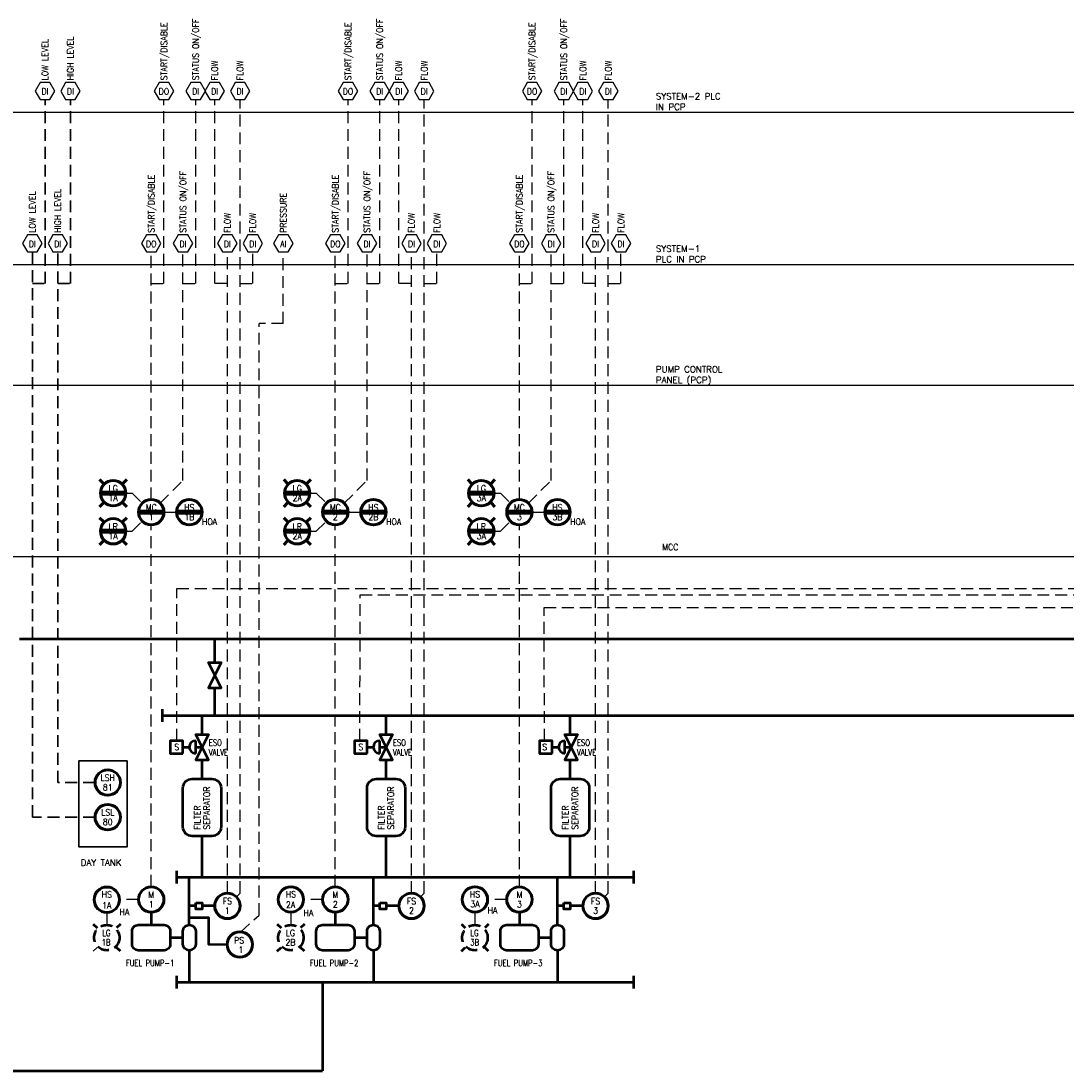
# Model space of a CAD drawing. Extents: x 518 to 623, y 495 to 517.
# Tile 3 of 6: x 542 to 563, y 495 to 516. Entities that reach past the tile are written whole.
import ezdxf
from ezdxf.enums import TextEntityAlignment as Align

# ---------------------------------------------------------------- set-up
doc = ezdxf.new("R2010")
doc.units = 0
doc.header["$LTSCALE"] = 0.039
doc.header["$MEASUREMENT"] = 0
doc.linetypes.add('( Dashed )', pattern=[9, 6, -3])
doc.layers.get('0').update_dxf_attribs({"linetype": 'CONTINUOUS'})
for name, color, linetype, lineweight in [('E-ANNO-TEXT', 53, 'CONTINUOUS', 25), ('E-Powr-Circ', 83, 'CONTINUOUS', 60), ('G-Anno-Symb', 6, 'CONTINUOUS', 50)]:
    doc.layers.add(name, color=color, linetype=linetype, lineweight=lineweight)
doc.layers.add('E-DIAG-GRPH', color=3, linetype='CONTINUOUS')
doc.styles.add('NOTES', font='romans.shx')

# ---------------------------------------------------------------- blocks, each defined once
blk = doc.blocks.new('IO')
at = {"layer": 'E-ANNO-TEXT'}
blk.add_lwpolyline([(-0.096, 0.333), (-0.192, 0.166), (-0.096, 0), (0.096, 0), (0.192, 0.166), (0.096, 0.333)], close=True, dxfattribs=at)
at = {"layer": 'E-ANNO-TEXT', "style": 'NOTES'}
blk.add_attdef('TAG00', text='', height=0.125, dxfattribs=at).set_placement((-0.009, 0.156), align=Align.MIDDLE)
blk = doc.blocks.new('LM22')
for p, q in [((-0.266625, 0.266625), (-0.191625, 0.191625)), ((-0.266625, 0.266625), (-0.191625, 0.191625)), ((0.266625, 0.266625), (0.191625, 0.191625)), ((-0.25725, 0.0185), (0.24275, 0.0185)), ((-0.266625, -0.266625), (-0.191625, -0.191625)), ((-0.25725, -0.017375), (0.24275, -0.017375)), ((0.266625, -0.266625), (0.191625, -0.191625))]:
    blk.add_line(p, q)
blk.add_circle((0, 0), 0.25)
at = {"style": 'NOTES', "width": 0.9}
for tag in ['TAG10', 'TAG00']:
    blk.add_attdef(tag, text='', height=0.124625, dxfattribs=at).set_placement((0, 0), align=Align.CENTER)
blk = doc.blocks.new('M22')
for p, q in [((-0.25725, 0.0185), (0.24275, 0.0185)), ((-0.25725, -0.017375), (0.24275, -0.017375))]:
    blk.add_line(p, q)
blk.add_circle((0, 0), 0.25)
at = {"style": 'NOTES', "width": 0.9}
for tag in ['TAG10', 'TAG00']:
    blk.add_attdef(tag, text='', height=0.124625, dxfattribs=at).set_placement((0, 0), align=Align.CENTER)
blk.add_attdef('TAG20', text='', height=0.124625, dxfattribs=at).set_placement((0, 0), align=Align.TOP_LEFT)
blk = doc.blocks.new('M21')
for p, q in [((-0.25725, 0.0185), (0.24275, 0.0185)), ((-0.25725, -0.017375), (0.24275, -0.017375))]:
    blk.add_line(p, q)
blk.add_circle((0, 0), 0.25)
at = {"style": 'NOTES', "width": 0.9}
for tag in ['TAG20', 'TAG00']:
    blk.add_attdef(tag, text='', height=0.124625, dxfattribs=at).set_placement((0, 0), align=Align.CENTER)
blk.add_attdef('TAG10', text='', height=0.124625, dxfattribs=at).set_placement((0, 0), align=Align.TOP_LEFT)
blk = doc.blocks.new('F21')
blk.add_circle((0, -0.375), 0.25)
at = {"style": 'NOTES', "width": 0.9}
for tag in ['TAG20', 'TAG00']:
    blk.add_attdef(tag, text='', height=0.125, dxfattribs=at).set_placement((0, 0), align=Align.CENTER)
blk.add_attdef('TAG10', text='', height=0.125, dxfattribs=at).set_placement((0, 0), align=Align.TOP_LEFT)
blk = doc.blocks.new('F11')
blk.add_circle((0, -0.375), 0.25)
at = {"style": 'NOTES', "width": 0.9}
for tag in ['TAG20', 'TAG00']:
    blk.add_attdef(tag, text='', height=0.125, dxfattribs=at).set_placement((0, 0), align=Align.CENTER)
blk.add_attdef('TAG10', text='', height=0.125, dxfattribs=at).set_placement((0, 0), align=Align.TOP_LEFT)
blk = doc.blocks.new('F22')
blk.add_circle((0, 0), 0.25)
at = {"style": 'NOTES', "width": 0.9}
for tag in ['TAG10', 'TAG00']:
    blk.add_attdef(tag, text='', height=0.125, dxfattribs=at).set_placement((0, 0), align=Align.CENTER)
blk.add_attdef('TAG20', text='', height=0.125, dxfattribs=at).set_placement((0, 0), align=Align.TOP_LEFT)
blk = doc.blocks.new('F31')
blk.add_circle((0, 0.5), 0.25)
at = {"style": 'NOTES', "width": 0.9}
for tag in ['TAG20', 'TAG00']:
    blk.add_attdef(tag, text='', height=0.125, dxfattribs=at).set_placement((0, 0), align=Align.CENTER)
blk.add_attdef('TAG10', text='', height=0.125, dxfattribs=at).set_placement((0, 0), align=Align.TOP_LEFT)
blk = doc.blocks.new('VALVE')
for points in [[(0.25, 0.5), (0, 0.625), (0, 0.375)], [(0.25, 0.5), (0.5, 0.625), (0.5, 0.375)]]:
    blk.add_lwpolyline(points, close=True)
blk = doc.blocks.new('F32')
blk.add_circle((0, 0), 0.25)
at = {"style": 'NOTES', "width": 0.9}
for tag in ['TAG10', 'TAG00']:
    blk.add_attdef(tag, text='', height=0.125, dxfattribs=at).set_placement((0, 0), align=Align.CENTER)
blk.add_attdef('TAG20', text='', height=0.125, dxfattribs=at).set_placement((0, 0), align=Align.TOP_LEFT)

msp = doc.modelspace()

# ---------------------------------------------------------------- linework, layer by layer
at = {"layer": 'E-DIAG-GRPH', "lineweight": 25}
for p, q in [((518.243, 514.125), (623.125, 514.125)), ((518.243, 511.125), (623.125, 511.125)), ((518.243, 508.75), (623.125, 508.75)), ((518.243, 505.375), (623.125, 505.375))]:
    msp.add_line(p, q, dxfattribs=at)
at = {"layer": 'E-Powr-Circ', "linetype": '( Dashed )', "lineweight": 25}
for p, q in [((546.25, 498.75), (546.25, 514.375)), ((549.875, 498.75), (549.875, 514.375)), ((553.5, 498.75), (553.5, 514.375)), ((544.5, 506.5), (544.5, 511.375)), ((545.125, 506.875), (545.125, 511.375)), ((546, 498.75), (546, 511.375)), ((547.1, 509.962), (547.1, 511.375)), ((548.125, 506.5), (548.125, 511.375)), ((548.75, 506.875), (548.75, 511.375)), ((549.625, 498.75), (549.625, 511.375)), ((551.75, 506.5), (551.75, 511.375)), ((552.375, 506.875), (552.375, 511.375)), ((553.25, 498.75), (553.25, 511.375)), ((546.623, 498.317), (546.623, 509.962)), ((547.1, 509.962), (546.623, 509.962)), ((544.677, 506.427), (545.125, 506.875)), ((548.302, 506.427), (548.75, 506.875)), ((551.927, 506.427), (552.375, 506.875)), ((544.75, 506.25), (545, 506.25)), ((548.375, 506.25), (548.625, 506.25)), ((552, 506.25), (552.25, 506.25)), ((544.5, 498.875), (544.5, 506)), ((548.125, 498.875), (548.125, 506)), ((551.75, 498.875), (551.75, 506)), ((545.002, 501.75), (545.007, 504.75)), ((545.007, 504.75), (594.59, 504.75)), ((548.609, 501.75), (548.614, 504.625)), ((548.614, 504.625), (594.715, 504.625)), ((552.244, 501.75), (552.237, 504.375)), ((552.237, 504.375), (594.965, 504.375)), ((546.177, 498.677), (546.25, 498.75)), ((549.802, 498.677), (549.875, 498.75)), ((553.427, 498.677), (553.5, 498.75)), ((544.25, 498.625), (543.875, 498.625)), ((547.875, 498.625), (547.5, 498.625)), ((551.5, 498.625), (551.125, 498.625)), ((543.625, 498.372), (543.625, 498.125)), ((547.25, 498.377), (547.25, 498.125)), ((550.875, 498.377), (550.875, 498.125)), ((543.358, 498.142), (543.433, 498.067)), ((546.263, 497.989), (546.623, 498.317)), ((546.983, 498.142), (547.058, 498.067)), ((550.608, 498.142), (550.683, 498.067))]:
    msp.add_line(p, q, dxfattribs=at)
at = {"layer": 'E-Powr-Circ', "linetype": '( Dashed )', "lineweight": 30}
for p, q in [((542.159, 500.247), (542.159, 511.375)), ((542.659, 500.928), (542.659, 511.375)), ((543.393, 500.928), (542.659, 500.928)), ((543.393, 500.247), (542.159, 500.247))]:
    msp.add_line(p, q, dxfattribs=at)
at = {"layer": 'E-Powr-Circ', "linetype": '( Dashed )', "lineweight": 50}
for p, q in [((543.358, 498.142), (543.433, 498.067)), ((543.892, 498.142), (543.817, 498.067)), ((546.983, 498.142), (547.058, 498.067)), ((547.517, 498.142), (547.442, 498.067)), ((550.608, 498.142), (550.683, 498.067)), ((551.142, 498.142), (551.067, 498.067)), ((543.892, 497.608), (543.817, 497.683)), ((546.983, 497.608), (547.058, 497.683)), ((547.517, 497.608), (547.442, 497.683)), ((550.608, 497.608), (550.683, 497.683)), ((551.142, 497.608), (551.067, 497.683))]:
    msp.add_line(p, q, dxfattribs=at)
at = {"layer": 'E-Powr-Circ', "linetype": '( Dashed )', "lineweight": 35}
msp.add_line((543.358, 497.608), (543.433, 497.683), dxfattribs=at)
at = {"layer": 'E-Powr-Circ', "linetype": '( Dashed )', "lineweight": 30}
for points in [[(542.159, 510.75), (542.409, 510.75), (542.409, 514.375)], [(542.659, 510.75), (542.909, 510.75), (542.909, 514.375)]]:
    msp.add_lwpolyline(points, dxfattribs=at)
at = {"layer": 'E-Powr-Circ', "linetype": '( Dashed )', "lineweight": 25}
for points in [[(544.5, 510.75), (544.75, 510.75), (544.75, 514.375)], [(545.125, 510.75), (545.375, 510.75), (545.375, 514.375)], [(546, 510.75), (545.75, 510.75), (545.75, 514.375)], [(548.125, 510.75), (548.375, 510.75), (548.375, 514.375)], [(548.75, 510.75), (549, 510.75), (549, 514.375)], [(549.625, 510.75), (549.375, 510.75), (549.375, 514.375)], [(551.75, 510.75), (552, 510.75), (552, 514.375)], [(552.375, 510.75), (552.625, 510.75), (552.625, 514.375)], [(553.25, 510.75), (553, 510.75), (553, 514.375)], [(546.25, 510.75), (546.5, 510.75), (546.5, 511.375)], [(549.875, 510.75), (550.125, 510.75), (550.125, 511.375)], [(553.5, 510.75), (553.75, 510.75), (553.75, 511.375)], [(544, 506.625), (544.125, 506.625), (544.323, 506.427)], [(547.625, 506.625), (547.75, 506.625), (547.948, 506.427)], [(551.25, 506.625), (551.375, 506.625), (551.573, 506.427)], [(544, 505.875), (544.125, 505.875), (544.323, 506.073)], [(547.625, 505.875), (547.75, 505.875), (547.948, 506.073)], [(551.25, 505.875), (551.375, 505.875), (551.573, 506.073)]]:
    msp.add_lwpolyline(points, dxfattribs=at)
at = {"layer": 'E-Powr-Circ', "linetype": '( Dashed )', "lineweight": 50}
for centre in [(543.625, 497.875), (547.25, 497.875), (550.875, 497.875)]:
    msp.add_circle(centre, 0.25, dxfattribs=at)
at = {"layer": 'G-Anno-Symb'}
for p, q in [((582.867, 503.75), (541.903, 503.75)), ((545.75, 503.292), (545.75, 503.75)), ((545.75, 502.25), (545.75, 502.792)), ((544.716, 502.375), (544.716, 502.125)), ((544.716, 502.25), (566.266, 502.25)), ((545.5, 501.875), (545.5, 502.25)), ((549.125, 501.875), (549.125, 502.25)), ((552.75, 501.875), (552.75, 502.25)), ((545.375, 501.5), (545.375, 501.75)), ((549, 501.5), (549, 501.75)), ((552.646, 501.5), (552.646, 501.75)), ((545.125, 501.625), (545.25, 501.625)), ((545.375, 501.625), (545.5, 501.625)), ((548.75, 501.625), (548.875, 501.625)), ((549, 501.625), (549.125, 501.625)), ((552.396, 501.625), (552.521, 501.625)), ((552.646, 501.625), (552.771, 501.625)), ((545.5, 501), (545.5, 501.375)), ((549.125, 500.996), (549.125, 501.371)), ((552.75, 500.996), (552.75, 501.371)), ((545.5, 499.064), (545.5, 499.875)), ((549.125, 499.064), (549.125, 499.875)), ((552.75, 499.064), (552.75, 499.875)), ((545, 499.189), (545, 498.939)), ((554, 499.189), (554, 498.939)), ((545, 499.064), (554, 499.064)), ((545.25, 498.125), (545.25, 499.064)), ((548.875, 498.125), (548.875, 499.064)), ((552.5, 498.125), (552.5, 499.064)), ((544.5, 498.375), (544.5, 498.125)), ((545.375, 498.5), (545.25, 498.5)), ((545.75, 498.5), (545.5, 498.5)), ((548.125, 498.375), (548.125, 498.125)), ((549, 498.5), (548.875, 498.5)), ((549.375, 498.5), (549.125, 498.5)), ((551.75, 498.375), (551.75, 498.125)), ((552.625, 498.5), (552.5, 498.5)), ((553, 498.5), (552.75, 498.5)), ((544.875, 497.875), (545.125, 497.875)), ((548.5, 497.875), (548.75, 497.875)), ((552.125, 497.875), (552.375, 497.875)), ((545.25, 497.625), (545.25, 497)), ((548.875, 497.625), (548.875, 497)), ((552.5, 497.625), (552.5, 497)), ((545, 497.125), (545, 496.875)), ((554, 497.125), (554, 496.875)), ((545, 497), (554, 497)), ((547.875, 497), (547.875, 495.25)), ((521.792, 495.25), (547.875, 495.25))]:
    msp.add_line(p, q, dxfattribs=at)
at = {"layer": 'G-Anno-Symb', "flags": 128}
for points in [[(545.5, 501.625), (545.375, 501.875), (545.625, 501.875)], [(549.125, 501.625), (549, 501.875), (549.25, 501.875)], [(552.771, 501.625), (552.646, 501.875), (552.896, 501.875)], [(545.125, 501.5), (545.125, 501.75), (544.875, 501.75), (544.875, 501.5)], [(548.75, 501.5), (548.75, 501.75), (548.5, 501.75), (548.5, 501.5)], [(552.396, 501.5), (552.396, 501.75), (552.146, 501.75), (552.146, 501.5)], [(545.5, 501.625), (545.375, 501.375), (545.625, 501.375)], [(549.125, 501.625), (549, 501.375), (549.25, 501.375)], [(552.771, 501.625), (552.646, 501.375), (552.896, 501.375)], [(545.375, 498.562), (545.5, 498.562), (545.5, 498.438), (545.375, 498.438)], [(549, 498.562), (549.125, 498.562), (549.125, 498.438), (549, 498.438)], [(552.625, 498.562), (552.75, 498.562), (552.75, 498.438), (552.625, 498.438)]]:
    msp.add_lwpolyline(points, close=True, dxfattribs=at)
for points in [[(545.875, 500.055, -0.414214), (545.695, 499.875), (545.305, 499.875, -0.414214), (545.125, 500.055), (545.125, 500.82, -0.414214), (545.305, 501), (545.695, 501, -0.414214), (545.875, 500.82), (545.875, 500.055)], [(549.5, 500.055, -0.414214), (549.32, 499.875), (548.93, 499.875, -0.414214), (548.75, 500.055), (548.75, 500.82, -0.414214), (548.93, 501), (549.32, 501, -0.414214), (549.5, 500.82), (549.5, 500.055)], [(553.125, 500.055, -0.414214), (552.945, 499.875), (552.555, 499.875, -0.414214), (552.375, 500.055), (552.375, 500.82, -0.414214), (552.555, 501), (552.945, 501, -0.414214), (553.125, 500.82), (553.125, 500.055)], [(544.755, 498.125, -0.414214), (544.875, 498.005), (544.875, 497.745, -0.414214), (544.755, 497.625), (544.245, 497.625, -0.414214), (544.125, 497.745), (544.125, 498.005, -0.414214), (544.245, 498.125), (544.755, 498.125)], [(545.125, 497.745), (545.125, 498.005, -0.414214), (545.245, 498.125), (545.255, 498.125, -0.414214), (545.375, 498.005), (545.375, 497.745, -0.414214), (545.255, 497.625), (545.245, 497.625, -0.414214), (545.125, 497.745)], [(548.38, 498.125, -0.414214), (548.5, 498.005), (548.5, 497.745, -0.414214), (548.38, 497.625), (547.87, 497.625, -0.414214), (547.75, 497.745), (547.75, 498.005, -0.414214), (547.87, 498.125), (548.38, 498.125)], [(548.75, 497.745), (548.75, 498.005, -0.414214), (548.87, 498.125), (548.88, 498.125, -0.414214), (549, 498.005), (549, 497.745, -0.414214), (548.88, 497.625), (548.87, 497.625, -0.414214), (548.75, 497.745)], [(552.005, 498.125, -0.414214), (552.125, 498.005), (552.125, 497.745, -0.414214), (552.005, 497.625), (551.495, 497.625, -0.414214), (551.375, 497.745), (551.375, 498.005, -0.414214), (551.495, 498.125), (552.005, 498.125)], [(552.375, 497.745), (552.375, 498.005, -0.414214), (552.495, 498.125), (552.505, 498.125, -0.414214), (552.625, 498.005), (552.625, 497.745, -0.414214), (552.505, 497.625), (552.495, 497.625, -0.414214), (552.375, 497.745)]]:
    msp.add_lwpolyline(points, format="xyb", dxfattribs=at)
msp.add_lwpolyline([(545.248, 498.273), (545.63, 498.273), (545.63, 497.749), (545.995, 497.74)], dxfattribs=at)
at = {"layer": 'G-Anno-Symb'}
for centre in [(545.375, 501.625), (549, 501.625), (552.646, 501.625)]:
    msp.add_arc(centre, 0.125, 90, 270, dxfattribs=at)
at = {"layer": 'G-Anno-Symb', "lineweight": 30}
msp.add_3dface([(544.028, 501.353), (543.073, 501.353), (543.073, 499.664), (544.028, 499.664)], dxfattribs=at)

# ---------------------------------------------------------------- block references
at = {"layer": 'E-ANNO-TEXT'}
ref = msp.add_blockref('IO', (542.409, 514.375), dxfattribs=at)
ref.add_attrib('TAG00', 'DI', dxfattribs={"height": 0.1247, "style": 'NOTES', "width": 0.9}).set_placement((542.409, 514.532), align=Align.MIDDLE_CENTER)
ref = msp.add_blockref('IO', (542.909, 514.375), dxfattribs=at)
ref.add_attrib('TAG00', 'DI', dxfattribs={"height": 0.1247, "style": 'NOTES', "width": 0.9}).set_placement((542.909, 514.532), align=Align.MIDDLE_CENTER)
ref = msp.add_blockref('IO', (544.75, 514.375), dxfattribs=at)
ref.add_attrib('TAG00', 'DO', dxfattribs={"height": 0.1247, "style": 'NOTES', "width": 0.9}).set_placement((544.75, 514.532), align=Align.MIDDLE_CENTER)
ref = msp.add_blockref('IO', (545.375, 514.375), dxfattribs=at)
ref.add_attrib('TAG00', 'DI', dxfattribs={"height": 0.1247, "style": 'NOTES', "width": 0.9}).set_placement((545.375, 514.532), align=Align.MIDDLE_CENTER)
ref = msp.add_blockref('IO', (545.75, 514.375), dxfattribs=at)
ref.add_attrib('TAG00', 'DI', dxfattribs={"height": 0.1247, "style": 'NOTES', "width": 0.9}).set_placement((545.75, 514.532), align=Align.MIDDLE_CENTER)
ref = msp.add_blockref('IO', (546.25, 514.375), dxfattribs=at)
ref.add_attrib('TAG00', 'DI', dxfattribs={"height": 0.1247, "style": 'NOTES', "width": 0.9}).set_placement((546.25, 514.532), align=Align.MIDDLE_CENTER)
ref = msp.add_blockref('IO', (548.375, 514.375), dxfattribs=at)
ref.add_attrib('TAG00', 'DO', dxfattribs={"height": 0.1247, "style": 'NOTES', "width": 0.9}).set_placement((548.375, 514.532), align=Align.MIDDLE_CENTER)
ref = msp.add_blockref('IO', (549, 514.375), dxfattribs=at)
ref.add_attrib('TAG00', 'DI', dxfattribs={"height": 0.1247, "style": 'NOTES', "width": 0.9}).set_placement((549, 514.532), align=Align.MIDDLE_CENTER)
ref = msp.add_blockref('IO', (549.375, 514.375), dxfattribs=at)
ref.add_attrib('TAG00', 'DI', dxfattribs={"height": 0.1247, "style": 'NOTES', "width": 0.9}).set_placement((549.375, 514.532), align=Align.MIDDLE_CENTER)
ref = msp.add_blockref('IO', (549.875, 514.375), dxfattribs=at)
ref.add_attrib('TAG00', 'DI', dxfattribs={"height": 0.1247, "style": 'NOTES', "width": 0.9}).set_placement((549.875, 514.532), align=Align.MIDDLE_CENTER)
ref = msp.add_blockref('IO', (552, 514.375), dxfattribs=at)
ref.add_attrib('TAG00', 'DO', dxfattribs={"height": 0.1247, "style": 'NOTES', "width": 0.9}).set_placement((552, 514.532), align=Align.MIDDLE_CENTER)
ref = msp.add_blockref('IO', (552.625, 514.375), dxfattribs=at)
ref.add_attrib('TAG00', 'DI', dxfattribs={"height": 0.1247, "style": 'NOTES', "width": 0.9}).set_placement((552.625, 514.532), align=Align.MIDDLE_CENTER)
ref = msp.add_blockref('IO', (553, 514.375), dxfattribs=at)
ref.add_attrib('TAG00', 'DI', dxfattribs={"height": 0.1247, "style": 'NOTES', "width": 0.9}).set_placement((553, 514.532), align=Align.MIDDLE_CENTER)
ref = msp.add_blockref('IO', (553.5, 514.375), dxfattribs=at)
ref.add_attrib('TAG00', 'DI', dxfattribs={"height": 0.1247, "style": 'NOTES', "width": 0.9}).set_placement((553.5, 514.532), align=Align.MIDDLE_CENTER)
ref = msp.add_blockref('IO', (542.159, 511.375), dxfattribs=at)
ref.add_attrib('TAG00', 'DI', dxfattribs={"height": 0.1247, "style": 'NOTES', "width": 0.9}).set_placement((542.159, 511.531), align=Align.MIDDLE_CENTER)
ref = msp.add_blockref('IO', (542.659, 511.375), dxfattribs=at)
ref.add_attrib('TAG00', 'DI', dxfattribs={"height": 0.1247, "style": 'NOTES', "width": 0.9}).set_placement((542.659, 511.531), align=Align.MIDDLE_CENTER)
ref = msp.add_blockref('IO', (544.5, 511.375), dxfattribs=at)
ref.add_attrib('TAG00', 'DO', dxfattribs={"height": 0.1247, "style": 'NOTES', "width": 0.9}).set_placement((544.5, 511.531), align=Align.MIDDLE_CENTER)
ref = msp.add_blockref('IO', (545.125, 511.375), dxfattribs=at)
ref.add_attrib('TAG00', 'DI', dxfattribs={"height": 0.1247, "style": 'NOTES', "width": 0.9}).set_placement((545.125, 511.531), align=Align.MIDDLE_CENTER)
ref = msp.add_blockref('IO', (546, 511.375), dxfattribs=at)
ref.add_attrib('TAG00', 'DI', dxfattribs={"height": 0.1247, "style": 'NOTES', "width": 0.9}).set_placement((546, 511.531), align=Align.MIDDLE_CENTER)
ref = msp.add_blockref('IO', (546.5, 511.375), dxfattribs=at)
ref.add_attrib('TAG00', 'DI', dxfattribs={"height": 0.1247, "style": 'NOTES', "width": 0.9}).set_placement((546.5, 511.531), align=Align.MIDDLE_CENTER)
ref = msp.add_blockref('IO', (548.125, 511.375), dxfattribs=at)
ref.add_attrib('TAG00', 'DO', dxfattribs={"height": 0.1247, "style": 'NOTES', "width": 0.9}).set_placement((548.125, 511.531), align=Align.MIDDLE_CENTER)
ref = msp.add_blockref('IO', (548.75, 511.375), dxfattribs=at)
ref.add_attrib('TAG00', 'DI', dxfattribs={"height": 0.1247, "style": 'NOTES', "width": 0.9}).set_placement((548.75, 511.531), align=Align.MIDDLE_CENTER)
ref = msp.add_blockref('IO', (549.625, 511.375), dxfattribs=at)
ref.add_attrib('TAG00', 'DI', dxfattribs={"height": 0.1247, "style": 'NOTES', "width": 0.9}).set_placement((549.625, 511.531), align=Align.MIDDLE_CENTER)
ref = msp.add_blockref('IO', (550.125, 511.375), dxfattribs=at)
ref.add_attrib('TAG00', 'DI', dxfattribs={"height": 0.1247, "style": 'NOTES', "width": 0.9}).set_placement((550.125, 511.531), align=Align.MIDDLE_CENTER)
ref = msp.add_blockref('IO', (551.75, 511.375), dxfattribs=at)
ref.add_attrib('TAG00', 'DO', dxfattribs={"height": 0.1247, "style": 'NOTES', "width": 0.9}).set_placement((551.75, 511.531), align=Align.MIDDLE_CENTER)
ref = msp.add_blockref('IO', (552.375, 511.375), dxfattribs=at)
ref.add_attrib('TAG00', 'DI', dxfattribs={"height": 0.1247, "style": 'NOTES', "width": 0.9}).set_placement((552.375, 511.531), align=Align.MIDDLE_CENTER)
ref = msp.add_blockref('IO', (553.25, 511.375), dxfattribs=at)
ref.add_attrib('TAG00', 'DI', dxfattribs={"height": 0.1247, "style": 'NOTES', "width": 0.9}).set_placement((553.25, 511.531), align=Align.MIDDLE_CENTER)
ref = msp.add_blockref('IO', (553.75, 511.375), dxfattribs=at)
ref.add_attrib('TAG00', 'DI', dxfattribs={"height": 0.1247, "style": 'NOTES', "width": 0.9}).set_placement((553.75, 511.531), align=Align.MIDDLE_CENTER)
at = {"layer": 'E-DIAG-GRPH'}
ref = msp.add_blockref('IO', (547.1, 511.375), dxfattribs=at)
ref.add_attrib('TAG00', 'AI', dxfattribs={"layer": 'E-ANNO-TEXT', "height": 0.1247, "style": 'NOTES', "width": 0.9}).set_placement((547.101, 511.531), align=Align.MIDDLE_CENTER)
at = {"layer": 'E-Powr-Circ', "linetype": '( Dashed )', "lineweight": 25}
ref = msp.add_blockref('LM22', (543.75, 506.625), dxfattribs=at)
ref.add_attrib('TAG00', 'LG', dxfattribs={"layer": 'E-ANNO-TEXT', "height": 0.1246, "style": 'NOTES', "width": 0.9}).set_placement((543.751, 506.656), align=Align.CENTER)
ref.add_attrib('TAG10', '1A', dxfattribs={"layer": 'E-ANNO-TEXT', "height": 0.1246, "style": 'NOTES', "width": 0.9}).set_placement((543.75, 506.469), align=Align.CENTER)
ref = msp.add_blockref('LM22', (547.375, 506.625), dxfattribs=at)
ref.add_attrib('TAG00', 'LG', dxfattribs={"layer": 'E-ANNO-TEXT', "height": 0.1246, "style": 'NOTES', "width": 0.9}).set_placement((547.376, 506.656), align=Align.CENTER)
ref.add_attrib('TAG10', '2A', dxfattribs={"layer": 'E-ANNO-TEXT', "height": 0.1246, "style": 'NOTES', "width": 0.9}).set_placement((547.375, 506.469), align=Align.CENTER)
ref = msp.add_blockref('LM22', (551, 506.625), dxfattribs=at)
ref.add_attrib('TAG00', 'LG', dxfattribs={"layer": 'E-ANNO-TEXT', "height": 0.1246, "style": 'NOTES', "width": 0.9}).set_placement((551.001, 506.656), align=Align.CENTER)
ref.add_attrib('TAG10', '3A', dxfattribs={"layer": 'E-ANNO-TEXT', "height": 0.1246, "style": 'NOTES', "width": 0.9}).set_placement((551, 506.469), align=Align.CENTER)
ref = msp.add_blockref('M21', (544.5, 506.25), dxfattribs=at)
ref.add_attrib('TAG00', 'MC', dxfattribs={"layer": 'E-ANNO-TEXT', "height": 0.1246, "style": 'NOTES', "width": 0.9}).set_placement((544.5, 506.281), align=Align.CENTER)
ref.add_attrib('TAG20', '1', dxfattribs={"layer": 'E-ANNO-TEXT', "height": 0.125, "style": 'NOTES', "width": 0.9}).set_placement((544.5, 506.094), align=Align.CENTER)
ref = msp.add_blockref('M22', (545.25, 506.25), dxfattribs=at)
ref.add_attrib('TAG00', 'HS', dxfattribs={"layer": 'E-ANNO-TEXT', "height": 0.1246, "style": 'NOTES', "width": 0.9}).set_placement((545.25, 506.281), align=Align.CENTER)
ref.add_attrib('TAG10', '1B', dxfattribs={"layer": 'E-ANNO-TEXT', "height": 0.1246, "style": 'NOTES', "width": 0.9}).set_placement((545.25, 506.094), align=Align.CENTER)
ref.add_attrib('TAG20', 'HOA', dxfattribs={"layer": 'E-ANNO-TEXT', "height": 0.1246, "style": 'NOTES', "width": 0.9}).set_placement((545.5, 506.125), align=Align.TOP_LEFT)
ref = msp.add_blockref('M21', (548.125, 506.25), dxfattribs=at)
ref.add_attrib('TAG00', 'MC', dxfattribs={"layer": 'E-ANNO-TEXT', "height": 0.1246, "style": 'NOTES', "width": 0.9}).set_placement((548.125, 506.281), align=Align.CENTER)
ref.add_attrib('TAG20', '2', dxfattribs={"layer": 'E-ANNO-TEXT', "height": 0.125, "style": 'NOTES', "width": 0.9}).set_placement((548.125, 506.094), align=Align.CENTER)
ref = msp.add_blockref('M22', (548.875, 506.25), dxfattribs=at)
ref.add_attrib('TAG00', 'HS', dxfattribs={"layer": 'E-ANNO-TEXT', "height": 0.1246, "style": 'NOTES', "width": 0.9}).set_placement((548.875, 506.281), align=Align.CENTER)
ref.add_attrib('TAG10', '2B', dxfattribs={"layer": 'E-ANNO-TEXT', "height": 0.1246, "style": 'NOTES', "width": 0.9}).set_placement((548.875, 506.094), align=Align.CENTER)
ref.add_attrib('TAG20', 'HOA', dxfattribs={"layer": 'E-ANNO-TEXT', "height": 0.1246, "style": 'NOTES', "width": 0.9}).set_placement((549.125, 506.125), align=Align.TOP_LEFT)
ref = msp.add_blockref('M21', (551.75, 506.25), dxfattribs=at)
ref.add_attrib('TAG00', 'MC', dxfattribs={"layer": 'E-ANNO-TEXT', "height": 0.1246, "style": 'NOTES', "width": 0.9}).set_placement((551.75, 506.281), align=Align.CENTER)
ref.add_attrib('TAG20', '3', dxfattribs={"layer": 'E-ANNO-TEXT', "height": 0.125, "style": 'NOTES', "width": 0.9}).set_placement((551.75, 506.094), align=Align.CENTER)
ref = msp.add_blockref('M22', (552.5, 506.25), dxfattribs=at)
ref.add_attrib('TAG00', 'HS', dxfattribs={"layer": 'E-ANNO-TEXT', "height": 0.1246, "style": 'NOTES', "width": 0.9}).set_placement((552.5, 506.281), align=Align.CENTER)
ref.add_attrib('TAG10', '3B', dxfattribs={"layer": 'E-ANNO-TEXT', "height": 0.1246, "style": 'NOTES', "width": 0.9}).set_placement((552.5, 506.094), align=Align.CENTER)
ref.add_attrib('TAG20', 'HOA', dxfattribs={"layer": 'E-ANNO-TEXT', "height": 0.1246, "style": 'NOTES', "width": 0.9}).set_placement((552.75, 506.125), align=Align.TOP_LEFT)
ref = msp.add_blockref('LM22', (543.75, 505.875), dxfattribs=at)
ref.add_attrib('TAG00', 'LR', dxfattribs={"layer": 'E-ANNO-TEXT', "height": 0.1246, "style": 'NOTES', "width": 0.9}).set_placement((543.75, 505.906), align=Align.CENTER)
ref.add_attrib('TAG10', '1A', dxfattribs={"layer": 'E-ANNO-TEXT', "height": 0.1246, "style": 'NOTES', "width": 0.9}).set_placement((543.75, 505.719), align=Align.CENTER)
ref = msp.add_blockref('LM22', (547.375, 505.875), dxfattribs=at)
ref.add_attrib('TAG00', 'LR', dxfattribs={"layer": 'E-ANNO-TEXT', "height": 0.1246, "style": 'NOTES', "width": 0.9}).set_placement((547.375, 505.906), align=Align.CENTER)
ref.add_attrib('TAG10', '2A', dxfattribs={"layer": 'E-ANNO-TEXT', "height": 0.1246, "style": 'NOTES', "width": 0.9}).set_placement((547.375, 505.719), align=Align.CENTER)
ref = msp.add_blockref('LM22', (551, 505.875), dxfattribs=at)
ref.add_attrib('TAG00', 'LR', dxfattribs={"layer": 'E-ANNO-TEXT', "height": 0.1246, "style": 'NOTES', "width": 0.9}).set_placement((551, 505.906), align=Align.CENTER)
ref.add_attrib('TAG10', '3A', dxfattribs={"layer": 'E-ANNO-TEXT', "height": 0.1246, "style": 'NOTES', "width": 0.9}).set_placement((551, 505.719), align=Align.CENTER)
at = {"layer": 'E-Powr-Circ', "linetype": '( Dashed )', "lineweight": 30}
ref = msp.add_blockref('F32', (543.643, 500.928), dxfattribs=at)
ref.add_attrib('TAG10', '81', dxfattribs={"layer": 'E-ANNO-TEXT', "height": 0.1246, "style": 'NOTES', "width": 0.9}).set_placement((543.643, 500.771), align=Align.CENTER)
ref.add_attrib('TAG00', 'LSH', dxfattribs={"layer": 'E-ANNO-TEXT', "height": 0.1246, "style": 'NOTES', "width": 0.9}).set_placement((543.644, 500.959), align=Align.CENTER)
ref = msp.add_blockref('F32', (543.643, 500.247), dxfattribs=at)
ref.add_attrib('TAG10', '80', dxfattribs={"layer": 'E-ANNO-TEXT', "height": 0.1246, "style": 'NOTES', "width": 0.9}).set_placement((543.643, 500.091), align=Align.CENTER)
ref.add_attrib('TAG00', 'LSL', dxfattribs={"layer": 'E-ANNO-TEXT', "height": 0.1246, "style": 'NOTES', "width": 0.9}).set_placement((543.644, 500.278), align=Align.CENTER)
at = {"layer": 'E-Powr-Circ', "linetype": '( Dashed )', "lineweight": 25}
ref = msp.add_blockref('F22', (543.625, 498.622), dxfattribs=at)
ref.add_attrib('TAG00', 'HS', dxfattribs={"layer": 'E-ANNO-TEXT', "height": 0.1246, "style": 'NOTES', "width": 0.9}).set_placement((543.625, 498.663), align=Align.CENTER)
ref.add_attrib('TAG10', '1A', dxfattribs={"layer": 'E-ANNO-TEXT', "height": 0.1246, "style": 'NOTES', "width": 0.9}).set_placement((543.625, 498.448), align=Align.CENTER)
ref.add_attrib('TAG20', 'HA ', dxfattribs={"layer": 'E-ANNO-TEXT', "height": 0.1246, "style": 'NOTES', "width": 0.9}).set_placement((543.875, 498.442), align=Align.TOP_LEFT)
ref = msp.add_blockref('F11', (544.5, 499), dxfattribs=at)
ref.add_attrib('TAG00', 'M', dxfattribs={"layer": 'E-ANNO-TEXT', "height": 0.125, "style": 'NOTES', "width": 0.9}).set_placement((544.5, 498.656), align=Align.CENTER)
ref.add_attrib('TAG20', '1', dxfattribs={"layer": 'E-ANNO-TEXT', "height": 0.125, "style": 'NOTES', "width": 0.9}).set_placement((544.5, 498.469), align=Align.CENTER)
ref = msp.add_blockref('F21', (546, 498.875), dxfattribs=at)
ref.add_attrib('TAG00', 'FS', dxfattribs={"layer": 'E-ANNO-TEXT', "height": 0.1246, "style": 'NOTES', "width": 0.9}).set_placement((546, 498.531), align=Align.CENTER)
ref.add_attrib('TAG20', '1', dxfattribs={"layer": 'E-ANNO-TEXT', "height": 0.125, "style": 'NOTES', "width": 0.9}).set_placement((546, 498.344), align=Align.CENTER)
ref = msp.add_blockref('F22', (547.25, 498.627), dxfattribs=at)
ref.add_attrib('TAG00', 'HS', dxfattribs={"layer": 'E-ANNO-TEXT', "height": 0.1246, "style": 'NOTES', "width": 0.9}).set_placement((547.25, 498.666), align=Align.CENTER)
ref.add_attrib('TAG10', '2A', dxfattribs={"layer": 'E-ANNO-TEXT', "height": 0.1246, "style": 'NOTES', "width": 0.9}).set_placement((547.244, 498.462), align=Align.CENTER)
ref.add_attrib('TAG20', 'HA ', dxfattribs={"layer": 'E-ANNO-TEXT', "height": 0.1246, "style": 'NOTES', "width": 0.9}).set_placement((547.5, 498.425), align=Align.TOP_LEFT)
ref = msp.add_blockref('F11', (548.125, 499), dxfattribs=at)
ref.add_attrib('TAG00', 'M', dxfattribs={"layer": 'E-ANNO-TEXT', "height": 0.125, "style": 'NOTES', "width": 0.9}).set_placement((548.125, 498.656), align=Align.CENTER)
ref.add_attrib('TAG20', '2', dxfattribs={"layer": 'E-ANNO-TEXT', "height": 0.125, "style": 'NOTES', "width": 0.9}).set_placement((548.125, 498.469), align=Align.CENTER)
ref = msp.add_blockref('F21', (549.625, 498.875), dxfattribs=at)
ref.add_attrib('TAG00', 'FS', dxfattribs={"layer": 'E-ANNO-TEXT', "height": 0.1246, "style": 'NOTES', "width": 0.9}).set_placement((549.625, 498.531), align=Align.CENTER)
ref.add_attrib('TAG20', '2', dxfattribs={"layer": 'E-ANNO-TEXT', "height": 0.125, "style": 'NOTES', "width": 0.9}).set_placement((549.625, 498.344), align=Align.CENTER)
ref = msp.add_blockref('F22', (550.875, 498.627), dxfattribs=at)
ref.add_attrib('TAG00', 'HS', dxfattribs={"layer": 'E-ANNO-TEXT', "height": 0.1246, "style": 'NOTES', "width": 0.9}).set_placement((550.875, 498.664), align=Align.CENTER)
ref.add_attrib('TAG10', '3A', dxfattribs={"layer": 'E-ANNO-TEXT', "height": 0.1246, "style": 'NOTES', "width": 0.9}).set_placement((550.875, 498.473), align=Align.CENTER)
ref.add_attrib('TAG20', 'HA ', dxfattribs={"layer": 'E-ANNO-TEXT', "height": 0.1246, "style": 'NOTES', "width": 0.9}).set_placement((551.125, 498.473), align=Align.TOP_LEFT)
ref = msp.add_blockref('F11', (551.75, 499), dxfattribs=at)
ref.add_attrib('TAG00', 'M', dxfattribs={"layer": 'E-ANNO-TEXT', "height": 0.125, "style": 'NOTES', "width": 0.9}).set_placement((551.75, 498.656), align=Align.CENTER)
ref.add_attrib('TAG20', '3', dxfattribs={"layer": 'E-ANNO-TEXT', "height": 0.125, "style": 'NOTES', "width": 0.9}).set_placement((551.75, 498.469), align=Align.CENTER)
ref = msp.add_blockref('F21', (553.25, 498.875), dxfattribs=at)
ref.add_attrib('TAG00', 'FS', dxfattribs={"layer": 'E-ANNO-TEXT', "height": 0.1246, "style": 'NOTES', "width": 0.9}).set_placement((553.25, 498.531), align=Align.CENTER)
ref.add_attrib('TAG20', '3', dxfattribs={"layer": 'E-ANNO-TEXT', "height": 0.125, "style": 'NOTES', "width": 0.9}).set_placement((553.25, 498.344), align=Align.CENTER)
ref = msp.add_blockref('F31', (546.245, 497.24), dxfattribs=at)
ref.add_attrib('TAG20', '1', dxfattribs={"layer": 'E-ANNO-TEXT', "height": 0.125, "style": 'NOTES', "width": 0.9}).set_placement((546.266, 497.573), align=Align.CENTER)
ref.add_attrib('TAG00', 'PS', dxfattribs={"layer": 'E-ANNO-TEXT', "height": 0.1246, "style": 'NOTES', "width": 0.9}).set_placement((546.23, 497.76), align=Align.CENTER)
at = {"layer": 'G-Anno-Symb', "rotation": 90}
msp.add_blockref('VALVE', (546.252, 502.792), dxfattribs=at)

# ---------------------------------------------------------------- texts
at = {"layer": 'E-ANNO-TEXT', "style": 'NOTES', "width": 0.9}
for s, p in [('STATUS ON/OFF', (545.375, 514.75)), ('STATUS ON/OFF', (549, 514.75)), ('STATUS ON/OFF', (552.625, 514.75)), ('START/DISABLE', (544.75, 514.75)), ('START/DISABLE', (548.375, 514.75)), ('START/DISABLE', (552, 514.75)), ('LOW LEVEL', (542.409, 514.75)), ('HIGH LEVEL', (542.909, 514.75)), ('FLOW', (545.75, 514.75)), ('FLOW', (546.25, 514.75)), ('FLOW', (549.375, 514.75)), ('FLOW', (549.875, 514.75)), ('FLOW', (553, 514.75)), ('FLOW', (553.5, 514.75)), ('START/DISABLE', (544.5, 511.75)), ('STATUS ON/OFF', (545.125, 511.75)), ('START/DISABLE', (548.125, 511.75)), ('STATUS ON/OFF', (548.75, 511.75)), ('START/DISABLE', (551.75, 511.75)), ('STATUS ON/OFF', (552.375, 511.75)), ('LOW LEVEL', (542.159, 511.75)), ('HIGH LEVEL', (542.659, 511.75)), ('PRESSURE', (547.1, 511.75)), ('FLOW', (546, 511.75)), ('FLOW', (546.5, 511.75)), ('FLOW', (549.625, 511.75)), ('FLOW', (550.125, 511.75)), ('FLOW', (553.25, 511.75)), ('FLOW', (553.75, 511.75)), ('SEPARATOR', (545.594, 500)), ('SEPARATOR', (549.218, 500)), ('SEPARATOR', (552.843, 500)), ('FILTER', (545.406, 500)), ('FILTER', (549.031, 500)), ('FILTER', (552.656, 500))]:
    msp.add_text(s, height=0.125, rotation=90, dxfattribs=at).set_placement(p, align=Align.MIDDLE_LEFT)
msp.add_text('MCC', height=0.125, dxfattribs=at).set_placement((554.562, 505.625), align=Align.TOP_LEFT)
for p in [(545.002, 501.63), (548.627, 501.63), (552.248, 501.629)]:
    msp.add_text('S', height=0.125, dxfattribs=at).set_placement(p, align=Align.MIDDLE_CENTER)
at = {"layer": 'E-ANNO-TEXT', "style": 'NOTES', "width": 0.78818}
for s, p in [('ESO', (545.633, 501.713)), ('ESO', (549.258, 501.713)), ('ESO', (552.883, 501.713)), ('VALVE', (545.633, 501.526)), ('VALVE', (549.258, 501.526)), ('VALVE', (552.883, 501.526)), ('FUEL PUMP-1', (544, 497.375)), ('FUEL PUMP-2', (547.625, 497.375)), ('FUEL PUMP-3', (551.25, 497.375))]:
    msp.add_text(s, height=0.125, dxfattribs=at).set_placement(p, align=Align.MIDDLE_LEFT)
at = {"layer": 'E-ANNO-TEXT', "style": 'NOTES'}
for s, height, width, p in [('LG', 0.125, 0.78818, (543.616, 497.906)), ('LG', 0.1246, 0.9, (547.24, 497.906)), ('LG', 0.125, 0.78818, (550.866, 497.906)), ('1B', 0.125, 0.78818, (543.611, 497.719)), ('2B', 0.1246, 0.9, (547.242, 497.719)), ('3B', 0.125, 0.78818, (550.868, 497.719))]:
    msp.add_text(s, height=height, dxfattribs=dict(at, width=width)).set_placement(p, align=Align.CENTER)
at = {"layer": 'E-ANNO-TEXT', "char_height": 0.125, "attachment_point": 1, "style": 'NOTES'}
for s, insert, width in [('SYSTEM-2 PLC IN PCP', (554.438, 514.5), 1.40585), ('SYSTEM-1 PLC IN PCP', (554.438, 511.5), 1.36697), ('PUMP CONTROL PANEL (PCP)', (554.438, 509.125), 1.8724), ('DAY TANK', (543.111, 499.416), 1.61341)]:
    msp.add_mtext(s, dxfattribs=dict(at, insert=insert, width=width))

doc.saveas('drawing.dxf')
